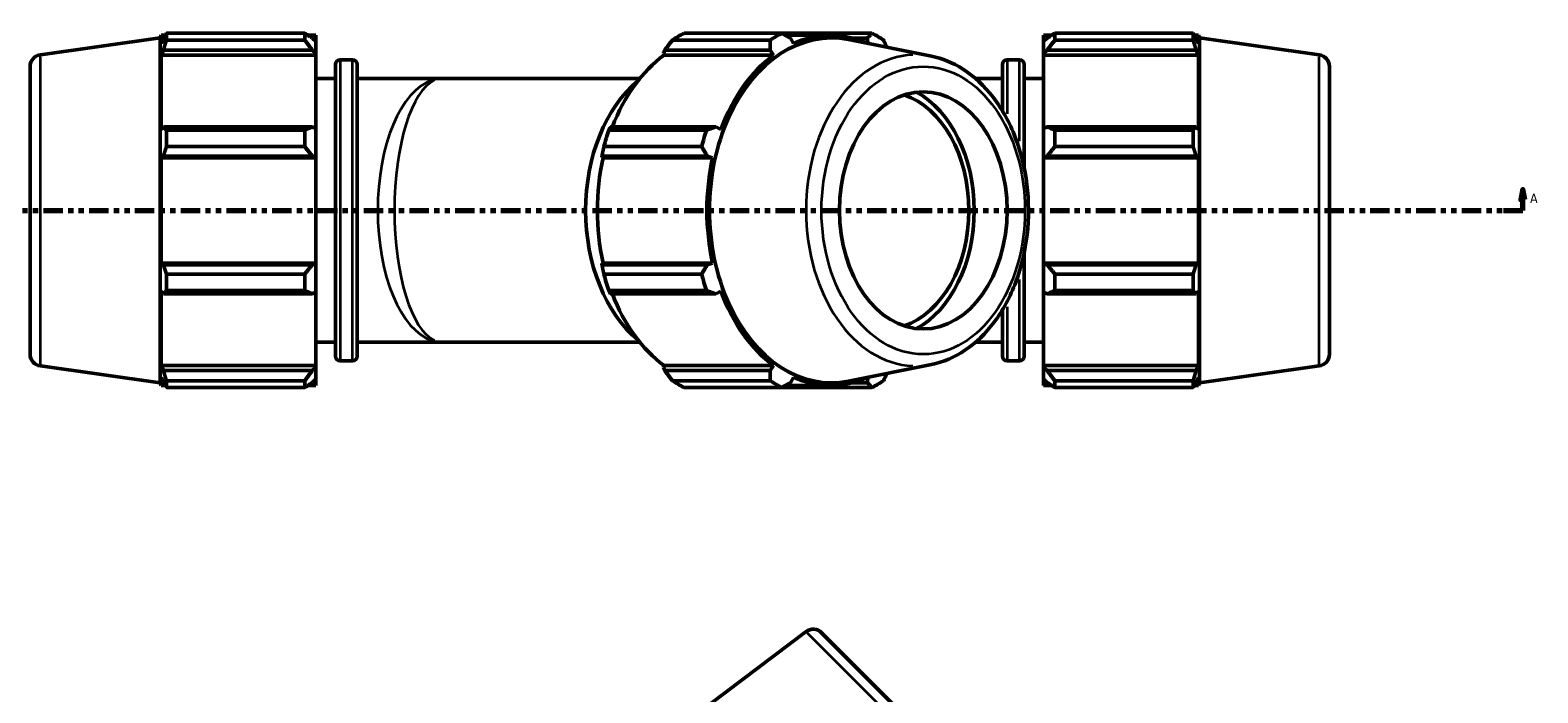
# Model space of a CAD drawing. Header units: inches. Extents: x -0.9 to 73.2, y -25.2 to 46.5.
# Tile 8 of 9: x 13.6 to 42.1, y 23.3 to 35.9. Entities that reach past the tile are written whole.
import ezdxf

# ---------------------------------------------------------------- set-up
doc = ezdxf.new("R2010")
doc.units = ezdxf.units.IN
doc.header["$MEASUREMENT"] = 0
doc.linetypes.add('DOUBLE_DASH_CHAIN', pattern=[1.2403, 0.6614, -0.0827, 0.1654, -0.0827, 0.1654, -0.0827])
for name, color, linetype, lineweight in [('Section Line (ANSI)', 7, 'DOUBLE_DASH_CHAIN', 70), ('Visible (ANSI)', 7, 'Continuous', 50), ('Visible Narrow (ANSI)', 7, 'Continuous', 35)]:
    doc.layers.add(name, color=color, linetype=linetype, lineweight=lineweight)
doc.styles.add('Label Text (ANSI)', font='tahoma.ttf')

# ---------------------------------------------------------------- blocks, each defined once
blk = doc.blocks.new('2dTransSection0')
at = {"layer": 'Section Line (ANSI)', "linetype": 'Continuous'}
for p, q in [((41.846, 32.86), (41.806, 32.663)), ((41.846, 32.663), (41.846, 32.86)), ((41.885, 32.663), (41.846, 32.86)), ((41.806, 32.663), (41.885, 32.663)), ((41.846, 32.466), (41.846, 32.663)), ((41.477, 32.466), (41.846, 32.466))]:
    blk.add_line(p, q, dxfattribs=at)
at = {"layer": 'Section Line (ANSI)', "linetype": 'DOUBLE_DASH_CHAIN', "ltscale": 0.55435}
blk.add_line((11.224, 32.466), (41.846, 32.466), dxfattribs=at)
at = {"layer": 'Section Line (ANSI)', "linetype": 'Continuous', "flags": 128}
blk.add_lwpolyline([(41.885, 32.663), (41.846, 32.86), (41.806, 32.663), (41.885, 32.663)], dxfattribs=at)
at = {"layer": 'Section Line (ANSI)'}
blk.add_solid([(41.885, 32.663), (41.846, 32.86), (41.806, 32.663), (41.885, 32.663)], dxfattribs=at)
at = {"layer": 'Section Line (ANSI)', "insert": (41.982, 32.604), "char_height": 0.18, "attachment_point": 7, "style": 'Label Text (ANSI)'}
blk.add_mtext('A', dxfattribs=at)

msp = doc.modelspace()

# ---------------------------------------------------------------- linework, layer by layer
at = {"layer": 'Visible (ANSI)'}
for p, q in [((13.765, 35.413), (16.033, 35.732)), ((16.033, 35.732), (16.053, 35.782)), ((16.033, 29.201), (16.033, 35.732)), ((16.053, 35.782), (16.053, 35.628)), ((16.053, 35.782), (16.129, 35.782)), ((16.096, 35.73), (16.053, 35.628)), ((16.154, 35.692), (16.154, 35.821)), ((16.154, 35.821), (18.772, 35.821)), ((18.772, 35.692), (18.772, 35.821)), ((18.834, 35.782), (18.986, 35.782)), ((18.986, 35.662), (18.915, 35.73)), ((18.986, 35.662), (18.986, 35.782)), ((25.958, 35.821), (27.81, 35.821)), ((29.517, 35.821), (27.81, 35.821)), ((27.882, 35.782), (28.735, 35.782)), ((28.03, 35.628), (27.977, 35.73)), ((30.645, 35.384), (29.074, 35.7)), ((29.146, 35.73), (29.432, 35.73)), ((29.432, 35.73), (29.44, 35.628)), ((32.768, 35.782), (32.768, 35.662)), ((32.768, 35.782), (32.919, 35.782)), ((32.839, 35.73), (32.768, 35.662)), ((32.982, 35.821), (32.982, 35.692)), ((32.982, 35.821), (35.6, 35.821)), ((35.6, 35.692), (35.6, 35.821)), ((35.625, 35.782), (35.701, 35.782)), ((35.701, 35.628), (35.658, 35.73)), ((35.701, 35.628), (35.701, 35.782)), ((35.721, 35.732), (35.701, 35.782)), ((35.721, 29.201), (35.721, 35.732)), ((37.989, 35.413), (35.721, 35.732)), ((16.053, 35.407), (16.096, 35.502)), ((16.096, 35.502), (18.915, 35.502)), ((18.772, 35.692), (16.154, 35.692)), ((18.915, 35.502), (18.986, 35.439)), ((18.986, 35.662), (18.986, 35.439)), ((18.986, 35.439), (18.986, 35.407)), ((25.567, 35.439), (25.594, 35.502)), ((25.578, 35.407), (25.567, 35.439)), ((25.594, 35.502), (27.587, 35.502)), ((27.59, 35.692), (25.738, 35.692)), ((27.587, 35.502), (27.652, 35.407)), ((32.768, 35.439), (32.768, 35.662)), ((32.768, 35.439), (32.839, 35.502)), ((32.768, 35.407), (32.768, 35.439)), ((32.839, 35.502), (35.658, 35.502)), ((35.6, 35.692), (32.982, 35.692)), ((35.658, 35.502), (35.701, 35.407)), ((13.572, 35.191), (13.572, 29.742)), ((18.986, 35.407), (16.053, 35.407)), ((16.053, 35.407), (16.053, 33.997)), ((18.986, 34.014), (18.986, 35.407)), ((19.355, 29.704), (19.355, 35.229)), ((19.445, 35.318), (19.676, 35.318)), ((19.765, 35.229), (19.765, 29.704)), ((25.578, 35.407), (27.652, 35.407)), ((31.988, 34.351), (31.988, 35.229)), ((32.078, 35.318), (32.309, 35.318)), ((32.399, 35.229), (32.399, 33.281)), ((32.768, 35.407), (32.768, 34.014)), ((32.768, 35.407), (35.701, 35.407)), ((35.701, 33.997), (35.701, 35.407)), ((38.182, 35.191), (38.182, 29.742)), ((18.986, 34.962), (19.355, 34.962)), ((19.765, 34.962), (21.374, 34.962)), ((21.374, 34.962), (25.117, 34.962)), ((31.481, 34.962), (31.988, 34.962)), ((32.399, 34.962), (32.768, 34.962)), ((16.096, 34.047), (16.053, 33.997)), ((18.915, 34.047), (16.096, 34.047)), ((18.986, 34.014), (18.915, 34.047)), ((18.986, 34.014), (18.986, 33.474)), ((26.558, 34.047), (24.565, 34.047)), ((26.655, 33.997), (26.558, 34.047)), ((32.839, 34.047), (32.768, 34.014)), ((32.768, 33.474), (32.768, 34.014)), ((35.658, 34.047), (32.839, 34.047)), ((35.701, 33.997), (35.658, 34.047)), ((16.154, 33.673), (16.154, 33.985)), ((16.154, 33.985), (18.772, 33.985)), ((18.772, 33.673), (18.772, 33.985)), ((24.531, 33.985), (26.383, 33.985)), ((32.982, 33.985), (32.982, 33.673)), ((32.982, 33.985), (35.6, 33.985)), ((35.6, 33.673), (35.6, 33.985)), ((16.053, 33.463), (16.096, 33.495)), ((18.986, 33.463), (16.053, 33.463)), ((16.053, 33.463), (16.053, 31.469)), ((16.096, 33.495), (18.915, 33.495)), ((18.772, 33.673), (16.154, 33.673)), ((18.915, 33.495), (18.986, 33.474)), ((18.986, 33.474), (18.986, 33.463)), ((18.986, 31.469), (18.986, 33.463)), ((24.401, 33.474), (24.403, 33.495)), ((24.425, 33.463), (24.401, 33.474)), ((24.403, 33.495), (26.396, 33.495)), ((24.425, 33.463), (26.499, 33.463)), ((26.292, 33.673), (24.44, 33.673)), ((26.396, 33.495), (26.499, 33.463)), ((32.768, 33.474), (32.839, 33.495)), ((32.768, 33.463), (32.768, 33.474)), ((32.768, 33.463), (32.768, 31.469)), ((32.768, 33.463), (35.701, 33.463)), ((32.839, 33.495), (35.658, 33.495)), ((35.6, 33.673), (32.982, 33.673)), ((35.658, 33.495), (35.701, 33.463)), ((35.701, 31.469), (35.701, 33.463)), ((16.096, 31.437), (16.053, 31.469)), ((18.986, 31.469), (16.053, 31.469)), ((18.915, 31.437), (16.096, 31.437)), ((18.986, 31.459), (18.915, 31.437)), ((18.986, 31.469), (18.986, 31.459)), ((18.986, 31.459), (18.986, 30.919)), ((24.401, 31.459), (24.425, 31.469)), ((24.403, 31.437), (24.401, 31.459)), ((26.396, 31.437), (24.403, 31.437)), ((24.425, 31.469), (26.499, 31.469)), ((26.499, 31.469), (26.396, 31.437)), ((32.399, 31.651), (32.399, 29.704)), ((32.768, 31.459), (32.768, 31.469)), ((32.768, 31.469), (35.701, 31.469)), ((32.768, 30.919), (32.768, 31.459)), ((32.839, 31.437), (32.768, 31.459)), ((35.658, 31.437), (32.839, 31.437)), ((35.701, 31.469), (35.658, 31.437)), ((16.154, 31.259), (18.772, 31.259)), ((16.154, 30.948), (16.154, 31.259)), ((18.772, 30.948), (18.772, 31.259)), ((24.44, 31.259), (26.292, 31.259)), ((32.982, 31.259), (32.982, 30.948)), ((32.982, 31.259), (35.6, 31.259)), ((35.6, 30.948), (35.6, 31.259)), ((16.053, 30.935), (16.053, 29.526)), ((16.053, 30.935), (16.096, 30.886)), ((16.096, 30.886), (18.915, 30.886)), ((18.772, 30.948), (16.154, 30.948)), ((18.915, 30.886), (18.986, 30.919)), ((18.986, 29.526), (18.986, 30.919)), ((26.383, 30.948), (24.531, 30.948)), ((24.565, 30.886), (26.558, 30.886)), ((26.558, 30.886), (26.655, 30.935)), ((32.768, 30.919), (32.768, 29.526)), ((32.768, 30.919), (32.839, 30.886)), ((32.839, 30.886), (35.658, 30.886)), ((35.6, 30.948), (32.982, 30.948)), ((35.658, 30.886), (35.701, 30.935)), ((35.701, 29.526), (35.701, 30.935)), ((31.988, 29.704), (31.988, 30.582)), ((18.986, 29.971), (19.355, 29.971)), ((19.765, 29.971), (21.374, 29.971)), ((21.374, 29.971), (25.117, 29.971)), ((31.481, 29.971), (31.988, 29.971)), ((32.399, 29.971), (32.768, 29.971)), ((13.765, 29.519), (16.033, 29.201)), ((16.096, 29.431), (16.053, 29.526)), ((18.986, 29.526), (16.053, 29.526)), ((18.915, 29.431), (16.096, 29.431)), ((18.986, 29.494), (18.915, 29.431)), ((18.986, 29.526), (18.986, 29.494)), ((18.986, 29.494), (18.986, 29.27)), ((19.445, 29.614), (19.676, 29.614)), ((25.567, 29.494), (25.578, 29.526)), ((25.594, 29.431), (25.567, 29.494)), ((25.578, 29.526), (27.652, 29.526)), ((27.587, 29.431), (25.594, 29.431)), ((27.652, 29.526), (27.587, 29.431)), ((30.645, 29.549), (29.074, 29.233)), ((32.078, 29.614), (32.309, 29.614)), ((32.768, 29.494), (32.768, 29.526)), ((32.768, 29.526), (35.701, 29.526)), ((32.768, 29.27), (32.768, 29.494)), ((32.839, 29.431), (32.768, 29.494)), ((35.658, 29.431), (32.839, 29.431)), ((35.701, 29.526), (35.658, 29.431)), ((37.989, 29.519), (35.721, 29.201)), ((16.033, 29.201), (16.053, 29.151)), ((16.053, 29.304), (16.096, 29.202)), ((16.053, 29.304), (16.053, 29.151)), ((16.053, 29.151), (16.129, 29.151)), ((16.154, 29.112), (16.154, 29.241)), ((16.154, 29.241), (18.772, 29.241)), ((18.772, 29.112), (18.772, 29.241)), ((18.834, 29.151), (18.986, 29.151)), ((18.915, 29.202), (18.986, 29.27)), ((18.986, 29.151), (18.986, 29.27)), ((25.738, 29.241), (27.59, 29.241)), ((27.882, 29.151), (28.735, 29.151)), ((27.977, 29.202), (28.03, 29.304)), ((29.432, 29.202), (29.146, 29.202)), ((29.44, 29.304), (29.432, 29.202)), ((32.768, 29.27), (32.768, 29.151)), ((32.768, 29.27), (32.839, 29.202)), ((32.768, 29.151), (32.919, 29.151)), ((32.982, 29.241), (32.982, 29.112)), ((32.982, 29.241), (35.6, 29.241)), ((35.6, 29.112), (35.6, 29.241)), ((35.625, 29.151), (35.701, 29.151)), ((35.658, 29.202), (35.701, 29.304)), ((35.701, 29.151), (35.701, 29.304)), ((35.721, 29.201), (35.701, 29.151)), ((18.772, 29.112), (16.154, 29.112)), ((27.81, 29.112), (25.958, 29.112)), ((27.81, 29.112), (29.517, 29.112)), ((35.6, 29.112), (32.982, 29.112)), ((28.269, 24.488), (26.44, 23.11)), ((28.563, 24.467), (32.416, 20.614))]:
    msp.add_line(p, q, dxfattribs=at)
for centre, radius, start, end in [((13.796, 35.191), 0.225, 98, 180), ((37.957, 35.191), 0.225, 0, 82), ((19.445, 35.229), 0.0898, 90, 180), ((19.676, 35.229), 0.0898, 0, 90), ((32.078, 35.229), 0.0898, 90, 180), ((32.309, 35.229), 0.0898, 0, 90), ((13.796, 29.742), 0.225, 180, 262), ((19.445, 29.704), 0.0898, 180, 270), ((19.676, 29.704), 0.0898, 270, 0), ((32.078, 29.704), 0.0898, 180, 270), ((32.309, 29.704), 0.0898, 270, 0), ((37.957, 29.742), 0.225, 278, 0), ((28.404, 24.309), 0.225, 45, 127)]:
    msp.add_arc(centre, radius, start, end, dxfattribs=at)
for centre, major_axis, start_param, end_param in [((26.812, 32.466), (0, 3.565), 0.345435, 0.439963), ((28.749, 32.466), (0, 3.266), 6.142178, 9.565786), ((28.664, 32.466), (0, 3.565), 0.345435, 0.439963), ((28.735, 32.466), (0, 3.315), 5.977753, 6.588618), ((28.664, 32.466), (0, 3.565), 5.843222, 5.93775), ((26.661, 32.466), (0, 3.315), 0.479966, 1.073963), ((28.735, 32.466), (0, -3.315), 3.621558, 4.232423), ((26.11, 32.466), (0, -2.852), 3.672574, 5.752204), ((29.764, 32.466), (0, -2.246), 0.2303, 2.911292), ((29.764, 32.466), (0, -2.39), 0.358436, 2.783156), ((26.812, 32.466), (0, 3.565), 1.130833, 1.225361), ((28.664, 32.466), (0, -3.565), 4.272426, 4.366954), ((26.661, 32.466), (0, 3.315), 1.265364, 1.876229), ((28.735, 32.466), (0, -3.315), 4.406956, 5.017822), ((26.812, 32.466), (0, 3.565), 1.916232, 2.010759), ((28.664, 32.466), (0, -3.565), 5.057824, 5.152352), ((26.661, 32.466), (0, 3.315), 2.067629, 2.661627), ((28.735, 32.466), (0, -3.315), 5.192355, 5.80322), ((26.812, 32.466), (0, -3.565), 5.843222, 5.93775), ((28.664, 32.466), (0, -3.565), 5.843222, 5.93775), ((28.735, 32.466), (0, -3.315), 5.977753, 6.588618), ((28.664, 32.466), (0, -3.565), 0.345435, 0.439963)]:
    msp.add_ellipse(centre, major_axis=major_axis, ratio=0.707107, start_param=start_param, end_param=end_param, dxfattribs=at)
msp.add_ellipse((30.489, 32.466), major_axis=(0, 2.246), ratio=0.707107, dxfattribs=at)
for points, weights in [([(16.096, 35.73), (16.124, 35.775), (16.154, 35.821)], [1.00098210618, 1.00089954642, 1]), ([(18.915, 35.73), (18.846, 35.775), (18.772, 35.821)], [1.00545046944, 1.01039650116, 1.01453799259]), ([(27.81, 35.821), (27.895, 35.775), (27.977, 35.73)], [2.39104022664, 2.42091427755, 2.44916063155]), ([(29.432, 35.73), (29.474, 35.775), (29.517, 35.821)], [2.44916063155, 2.42091427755, 2.39104022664]), ([(32.982, 35.821), (32.907, 35.775), (32.839, 35.73)], [1.01453799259, 1.01039650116, 1.00545046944]), ([(35.6, 35.821), (35.63, 35.775), (35.658, 35.73)], [1, 1.00089954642, 1.00098210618]), ([(16.154, 35.692), (16.124, 35.595), (16.096, 35.502)], [1, 1.00089954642, 1.00098210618]), ([(18.772, 35.692), (18.846, 35.595), (18.915, 35.502)], [1.01453799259, 1.01039650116, 1.00545046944]), ([(25.738, 35.692), (25.664, 35.595), (25.594, 35.502)], [1.00560820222, 1.00642815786, 1.00642653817]), ([(27.587, 35.502), (27.589, 35.595), (27.59, 35.692)], [2.44916063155, 2.42091427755, 2.39104022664]), ([(29.737, 35.692), (29.769, 35.622), (29.799, 35.554)], [2.39104022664, 2.41252430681, 2.43316656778]), ([(32.839, 35.502), (32.907, 35.595), (32.982, 35.692)], [1.00545046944, 1.01039650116, 1.01453799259]), ([(35.658, 35.502), (35.63, 35.595), (35.6, 35.692)], [1.00098210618, 1.00089954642, 1]), ([(16.096, 34.047), (16.124, 34.016), (16.154, 33.985)], [1.00098210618, 1.00089954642, 1]), ([(18.915, 34.047), (18.846, 34.016), (18.772, 33.985)], [1.00545046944, 1.01039650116, 1.01453799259]), ([(24.565, 34.047), (24.547, 34.016), (24.531, 33.985)], [1.00205930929, 1.00220665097, 1.00153576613]), ([(26.383, 33.985), (26.472, 34.016), (26.558, 34.047)], [2.40042970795, 2.43042107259, 2.45877834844]), ([(32.982, 33.985), (32.907, 34.016), (32.839, 34.047)], [1.01453799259, 1.01039650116, 1.00545046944]), ([(35.6, 33.985), (35.63, 34.016), (35.658, 34.047)], [1, 1.00089954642, 1.00098210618]), ([(16.154, 33.673), (16.124, 33.583), (16.096, 33.495)], [1, 1.00089954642, 1.00098210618]), ([(18.772, 33.673), (18.846, 33.583), (18.915, 33.495)], [1.01453799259, 1.01039650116, 1.00545046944]), ([(24.44, 33.673), (24.42, 33.583), (24.403, 33.495)], [1.00143450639, 1.00212628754, 1.00199991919]), ([(26.396, 33.495), (26.345, 33.583), (26.292, 33.673)], [2.45877834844, 2.43042107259, 2.40042970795]), ([(32.839, 33.495), (32.907, 33.583), (32.982, 33.673)], [1.00545046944, 1.01039650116, 1.01453799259]), ([(35.658, 33.495), (35.63, 33.583), (35.6, 33.673)], [1.00098210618, 1.00089954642, 1]), ([(16.096, 31.437), (16.124, 31.35), (16.154, 31.259)], [1.00098210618, 1.00089954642, 1]), ([(18.915, 31.437), (18.846, 31.35), (18.772, 31.259)], [1.00545046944, 1.01039650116, 1.01453799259]), ([(24.403, 31.437), (24.42, 31.35), (24.44, 31.259)], [1.00199991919, 1.00212628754, 1.00143450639]), ([(26.292, 31.259), (26.345, 31.35), (26.396, 31.437)], [2.40042970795, 2.43042107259, 2.45877834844]), ([(32.982, 31.259), (32.907, 31.35), (32.839, 31.437)], [1.01453799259, 1.01039650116, 1.00545046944]), ([(35.6, 31.259), (35.63, 31.35), (35.658, 31.437)], [1, 1.00089954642, 1.00098210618]), ([(16.154, 30.948), (16.124, 30.916), (16.096, 30.886)], [1, 1.00089954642, 1.00098210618]), ([(18.772, 30.948), (18.846, 30.916), (18.915, 30.886)], [1.01453799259, 1.01039650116, 1.00545046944]), ([(24.531, 30.948), (24.547, 30.916), (24.565, 30.886)], [1.00153576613, 1.00220665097, 1.00205930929]), ([(26.558, 30.886), (26.472, 30.916), (26.383, 30.948)], [2.45877834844, 2.43042107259, 2.40042970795]), ([(32.839, 30.886), (32.907, 30.916), (32.982, 30.948)], [1.00545046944, 1.01039650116, 1.01453799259]), ([(35.658, 30.886), (35.63, 30.916), (35.6, 30.948)], [1.00098210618, 1.00089954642, 1]), ([(16.096, 29.431), (16.124, 29.338), (16.154, 29.241)], [1.00098210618, 1.00089954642, 1]), ([(18.915, 29.431), (18.846, 29.338), (18.772, 29.241)], [1.00545046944, 1.01039650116, 1.01453799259]), ([(25.594, 29.431), (25.664, 29.338), (25.738, 29.241)], [1.00574632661, 1.0056263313, 1.0046855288]), ([(27.59, 29.241), (27.589, 29.338), (27.587, 29.431)], [2.40042970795, 2.43042107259, 2.45877834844]), ([(32.982, 29.241), (32.907, 29.338), (32.839, 29.431)], [1.01453799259, 1.01039650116, 1.00545046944]), ([(35.6, 29.241), (35.63, 29.338), (35.658, 29.431)], [1, 1.00089954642, 1.00098210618]), ([(16.154, 29.112), (16.124, 29.158), (16.096, 29.202)], [1, 1.00089954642, 1.00098210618]), ([(18.772, 29.112), (18.846, 29.158), (18.915, 29.202)], [1.01453799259, 1.01039650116, 1.00545046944]), ([(27.977, 29.202), (27.895, 29.158), (27.81, 29.112)], [2.45877834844, 2.43042107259, 2.40042970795]), ([(29.517, 29.112), (29.474, 29.158), (29.432, 29.202)], [2.38165074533, 2.41140748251, 2.43954291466]), ([(29.799, 29.379), (29.769, 29.311), (29.737, 29.241)], [2.42361165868, 2.40305045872, 2.38165074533]), ([(32.839, 29.202), (32.907, 29.158), (32.982, 29.112)], [1.00545046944, 1.01039650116, 1.01453799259]), ([(35.658, 29.202), (35.63, 29.158), (35.6, 29.112)], [1.00098210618, 1.00089954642, 1])]:
    msp.add_rational_spline(points, weights, degree=2, dxfattribs=at)
msp.add_open_spline([(30.645, 29.549), (30.867, 29.593), (31.082, 29.685), (31.485, 29.954), (31.671, 30.135), (31.998, 30.571), (32.136, 30.828), (32.348, 31.389), (32.42, 31.694), (32.491, 32.319), (32.49, 32.639), (32.415, 33.263), (32.341, 33.567), (32.125, 34.129), (31.983, 34.386), (31.645, 34.826), (31.449, 35.01), (31.049, 35.262), (30.85, 35.343), (30.645, 35.384)], degree=3, knots=[0.141008, 0.141008, 0.141008, 0.141008, 0.44152, 0.44152, 0.756103, 0.756103, 1.081828, 1.081828, 1.410669, 1.410669, 1.739636, 1.739636, 2.068607, 2.068607, 2.397425, 2.397425, 2.722903, 2.722903, 3.000585, 3.000585, 3.000585, 3.000585], dxfattribs=at)
at = {"layer": 'Visible Narrow (ANSI)'}
for p, q in [((13.765, 29.556), (13.765, 35.377)), ((19.445, 35.283), (19.445, 29.649)), ((19.676, 29.649), (19.676, 35.283)), ((32.078, 35.315), (32.078, 34.294)), ((32.309, 33.777), (32.309, 35.314)), ((37.989, 29.556), (37.989, 35.377)), ((32.309, 29.619), (32.309, 31.156)), ((32.078, 30.639), (32.078, 29.617)), ((32.411, 20.346), (28.294, 24.462))]:
    msp.add_line(p, q, dxfattribs=at)
for centre, major_axis, ratio, start_param, end_param in [((30.352, 32.466), (0, 2.947), 0.707107, 0.030173, 3.11142), ((21.374, 32.466), (0, -2.495), 0.488776, 3.298672, 6.126106), ((21.374, 32.466), (0, 2.495), 0.36149, 0.15708, 2.984513)]:
    msp.add_ellipse(centre, major_axis=major_axis, ratio=ratio, start_param=start_param, end_param=end_param, dxfattribs=at)
msp.add_ellipse((30.489, 32.466), major_axis=(0, -2.725), ratio=0.707107, dxfattribs=at)

# ---------------------------------------------------------------- block references
at = {"layer": 'Section Line (ANSI)'}
msp.add_blockref('2dTransSection0', (0, 0), dxfattribs=at)

doc.saveas('drawing.dxf')
